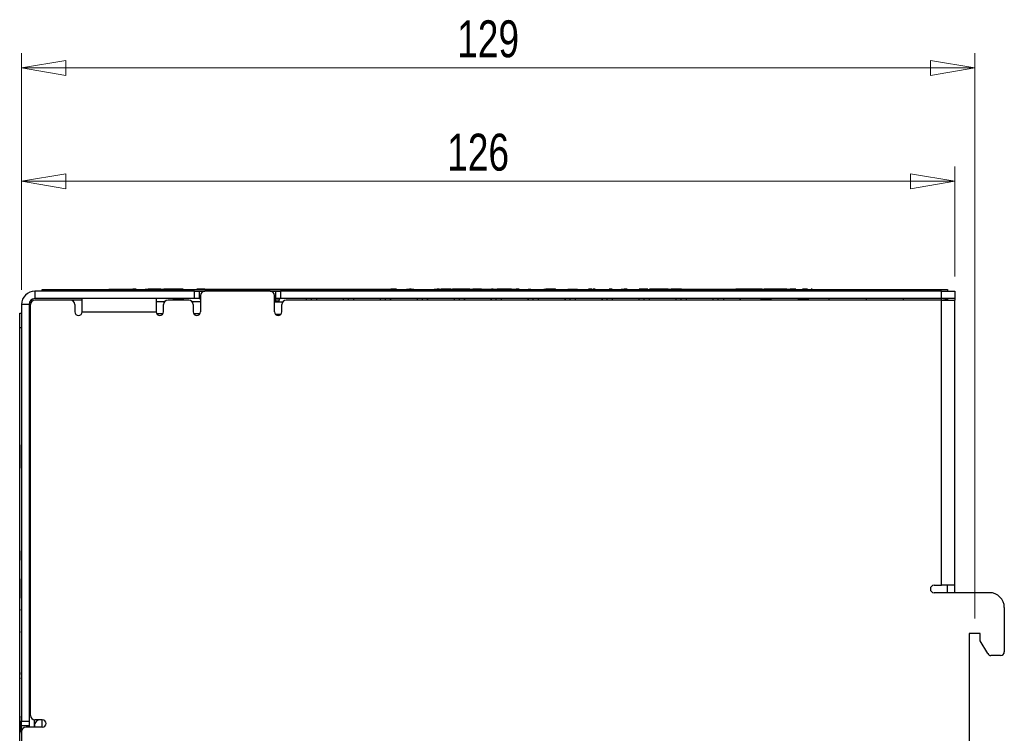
# Model space of a CAD drawing. Header units: millimetres. Extents: x 0 to 420, y 0 to 297.
# Tile 53 of 106: x 151 to 217, y 152 to 200. Entities that reach past the tile are written whole.
import ezdxf

# ---------------------------------------------------------------- set-up
doc = ezdxf.new("R2010")
doc.units = ezdxf.units.MM
doc.styles.add('SLDTEXTSTYLE1', font='TXT', dxfattribs={"width": 0.75})
doc.dimstyles.new('SLDDIMSTYLE0', dxfattribs={"dimtxt": 2.5, "dimasz": 3, "dimexe": 0, "dimexo": 0.0625, "dimtad": 1, "dimdec": 0, "dimlfac": 2, "dimrnd": 1e-09, "dimzin": 12, "dimdsep": 46, "dimtxsty": 'SLDTEXTSTYLE1', "dimblk1": 'CLOSED', "dimblk2": 'CLOSED', "dimsah": 1, "dimcen": 0.09, "dimadec": 0, "dimazin": 3, "dimtfac": 1, "dimtofl": 0, "dimtmove": 0, "dimatfit": 3, "dimldrblk": 'CLOSED', "dimfxl": 1, "dimfrac": 2, "dimtolj": 1, "dimtzin": 12, "dimarcsym": 0})

# ---------------------------------------------------------------- blocks, each defined once
blk = doc.blocks.new('_Closed')
at = {"color": 0, "linetype": 'ByBlock', "lineweight": -2}
for p, q in [((-1, 0.166667), (0, 0)), ((-1, 0.166667), (-1, -0.166667)), ((0, 0), (-1, -0.166667)), ((0, 0), (-1, 0))]:
    blk.add_line(p, q, dxfattribs=at)
blk = doc.blocks.new('_D_2')
at = {"color": 7, "linetype": 'Continuous', "lineweight": 0}
for p, q in [((151.027, 181.605), (151.027, 197.609)), ((215.477, 159.355), (215.477, 197.609)), ((215.477, 196.609), (151.027, 196.609))]:
    blk.add_line(p, q, dxfattribs=at)
at = {"color": 7, "linetype": 'Continuous', "lineweight": 18, "xscale": 3, "yscale": 3, "rotation": 180}
blk.add_blockref('_Closed', (151.027, 196.609), dxfattribs=at)
at = {"color": 7, "linetype": 'Continuous', "lineweight": 18, "xscale": 3, "yscale": 3}
blk.add_blockref('_Closed', (215.477, 196.609), dxfattribs=at)
at = {"color": 7, "linetype": 'Continuous', "lineweight": 18, "insert": (180.481, 199.831), "char_height": 2.5, "attachment_point": 1, "style": 'SLDTEXTSTYLE1'}
blk.add_mtext('129', dxfattribs=at)
blk = doc.blocks.new('_D_3')
at = {"color": 7, "linetype": 'Continuous', "lineweight": 0}
for p, q in [((151.027, 181.605), (151.027, 189.941)), ((214.127, 182.505), (214.127, 189.941)), ((151.027, 188.941), (214.127, 188.941))]:
    blk.add_line(p, q, dxfattribs=at)
at = {"color": 7, "linetype": 'Continuous', "lineweight": 18, "xscale": 3, "yscale": 3, "rotation": 180}
blk.add_blockref('_Closed', (151.027, 188.941, -15.5), dxfattribs=at)
at = {"color": 7, "linetype": 'Continuous', "lineweight": 18, "xscale": 3, "yscale": 3}
blk.add_blockref('_Closed', (214.127, 188.941, -15.5), dxfattribs=at)
at = {"color": 7, "linetype": 'Continuous', "lineweight": 18, "insert": (179.806, 192.163), "char_height": 2.5, "attachment_point": 1, "style": 'SLDTEXTSTYLE1'}
blk.add_mtext('126', dxfattribs=at)

msp = doc.modelspace()

# ---------------------------------------------------------------- linework, layer by layer
at = {"color": 7, "linetype": 'Continuous', "lineweight": 25}
for p, q in [((151.927, 181.505), (151.927, 181.005)), ((162.727, 181.505), (151.927, 181.505)), ((152.427, 181.505), (152.427, 181.63)), ((152.427, 181.63), (153.427, 181.63)), ((153.427, 181.63), (153.427, 181.505)), ((153.427, 181.63), (212.627, 181.63)), ((156.927, 181.632), (156.927, 181.63)), ((156.927, 181.632), (158.558, 181.632)), ((158.558, 181.632), (158.558, 181.63)), ((158.677, 181.632), (158.558, 181.632)), ((158.677, 181.632), (158.677, 181.63)), ((158.765, 181.632), (158.677, 181.632)), ((158.765, 181.632), (158.765, 181.63)), ((159.077, 181.632), (159.077, 181.63)), ((159.322, 181.632), (159.322, 181.63)), ((159.373, 181.632), (159.576, 181.632)), ((159.576, 181.632), (159.576, 181.63)), ((159.695, 181.632), (159.576, 181.632)), ((159.695, 181.632), (159.695, 181.63)), ((160.322, 181.632), (159.695, 181.632)), ((160.441, 181.632), (160.322, 181.632)), ((160.322, 181.632), (160.322, 181.63)), ((160.441, 181.632), (160.441, 181.63)), ((160.441, 181.632), (160.644, 181.632)), ((160.644, 181.632), (160.644, 181.63)), ((160.776, 181.632), (160.644, 181.632)), ((160.776, 181.632), (160.776, 181.63)), ((160.96, 181.632), (160.776, 181.632)), ((160.96, 181.632), (160.96, 181.63)), ((161.027, 181.632), (160.96, 181.632)), ((161.027, 181.632), (161.027, 181.63)), ((161.168, 181.632), (161.027, 181.632)), ((161.168, 181.632), (161.168, 181.63)), ((161.494, 181.632), (161.168, 181.632)), ((161.494, 181.632), (161.494, 181.63)), ((161.82, 181.632), (161.494, 181.632)), ((161.82, 181.632), (161.82, 181.63)), ((161.96, 181.632), (161.82, 181.632)), ((161.96, 181.632), (161.96, 181.63)), ((162.07, 181.632), (162.07, 181.63)), ((162.443, 181.632), (162.443, 181.63)), ((162.727, 181.005), (162.727, 181.505)), ((162.727, 181.505), (163.027, 181.505)), ((163.427, 181.632), (162.866, 181.632)), ((162.868, 181.632), (162.868, 181.63)), ((163.027, 181.505), (163.427, 181.505)), ((163.027, 181.505), (163.027, 181.005)), ((163.127, 181.205), (163.127, 180.105)), ((163.427, 181.632), (163.427, 181.63)), ((163.427, 181.632), (175.983, 181.632)), ((167.827, 181.505), (163.427, 181.505)), ((167.827, 181.505), (168.227, 181.505)), ((168.127, 180.105), (168.127, 181.205)), ((168.227, 181.005), (168.227, 181.505)), ((168.227, 181.505), (168.527, 181.505)), ((168.527, 181.505), (168.527, 181.005)), ((213.227, 181.505), (168.527, 181.505)), ((175.983, 181.632), (175.983, 181.63)), ((176.367, 181.632), (175.983, 181.632)), ((176.367, 181.632), (176.367, 181.63)), ((177, 181.632), (177, 181.63)), ((177.052, 181.632), (177.255, 181.632)), ((177.373, 181.632), (177.255, 181.632)), ((177.255, 181.632), (177.255, 181.63)), ((177.373, 181.632), (177.373, 181.63)), ((177.373, 181.632), (177.542, 181.632)), ((177.594, 181.632), (177.594, 181.63)), ((177.744, 181.632), (177.744, 181.63)), ((178.275, 181.632), (178.275, 181.63)), ((178.883, 181.632), (178.883, 181.63)), ((178.935, 181.632), (179.137, 181.632)), ((179.137, 181.632), (179.137, 181.63)), ((179.256, 181.632), (179.137, 181.632)), ((179.256, 181.632), (179.256, 181.63)), ((179.256, 181.632), (179.392, 181.632)), ((179.392, 181.632), (179.392, 181.63)), ((179.663, 181.632), (179.392, 181.632)), ((179.782, 181.632), (179.663, 181.632)), ((179.663, 181.632), (179.663, 181.63)), ((179.782, 181.632), (179.782, 181.63)), ((180.053, 181.632), (179.782, 181.632)), ((180.053, 181.632), (180.053, 181.63)), ((180.053, 181.632), (180.155, 181.632)), ((180.155, 181.632), (180.155, 181.63)), ((180.286, 181.632), (180.155, 181.632)), ((180.286, 181.632), (180.286, 181.63)), ((180.471, 181.632), (180.286, 181.632)), ((180.471, 181.632), (180.471, 181.63)), ((181.009, 181.632), (180.471, 181.632)), ((181.009, 181.632), (181.009, 181.63)), ((181.194, 181.632), (181.009, 181.632)), ((181.194, 181.632), (181.194, 181.63)), ((181.325, 181.632), (181.194, 181.632)), ((181.325, 181.632), (181.325, 181.63)), ((181.325, 181.632), (181.529, 181.632)), ((182.122, 181.632), (181.529, 181.632)), ((181.529, 181.632), (181.529, 181.63)), ((182.122, 181.632), (182.122, 181.63)), ((182.122, 181.632), (182.801, 181.632)), ((182.801, 181.632), (182.801, 181.63)), ((182.919, 181.632), (182.801, 181.632)), ((182.919, 181.632), (182.919, 181.63)), ((182.919, 181.632), (183.191, 181.632)), ((183.191, 181.632), (183.191, 181.63)), ((183.31, 181.632), (183.191, 181.632)), ((184.131, 181.632), (183.31, 181.632)), ((183.31, 181.632), (183.31, 181.63)), ((184.131, 181.632), (184.131, 181.63)), ((184.158, 181.632), (184.131, 181.632)), ((184.158, 181.632), (184.158, 181.63)), ((184.158, 181.632), (184.463, 181.632)), ((184.463, 181.632), (184.463, 181.63)), ((184.582, 181.632), (184.463, 181.632)), ((184.582, 181.632), (184.582, 181.63)), ((184.669, 181.632), (184.582, 181.632)), ((184.669, 181.632), (184.669, 181.63)), ((184.982, 181.632), (184.982, 181.63)), ((185.226, 181.632), (185.226, 181.63)), ((185.278, 181.632), (185.451, 181.632)), ((185.481, 181.632), (185.481, 181.63)), ((185.503, 181.632), (185.503, 181.63)), ((185.9, 181.632), (185.9, 181.63)), ((186.295, 181.632), (186.295, 181.63)), ((186.346, 181.632), (186.464, 181.632)), ((186.464, 181.632), (186.464, 181.63)), ((186.736, 181.632), (186.464, 181.632)), ((186.854, 181.632), (186.736, 181.632)), ((186.736, 181.632), (186.736, 181.63)), ((186.854, 181.632), (186.854, 181.63)), ((187.126, 181.632), (186.854, 181.632)), ((187.126, 181.632), (187.126, 181.63)), ((187.126, 181.632), (187.159, 181.632)), ((187.21, 181.632), (187.21, 181.63)), ((187.578, 181.632), (187.578, 181.63)), ((187.923, 181.632), (187.923, 181.63)), ((187.974, 181.632), (188.61, 181.632)), ((188.642, 181.632), (188.642, 181.63)), ((188.661, 181.632), (188.661, 181.63)), ((189.029, 181.632), (189.029, 181.63)), ((189.607, 181.632), (189.368, 181.632)), ((189.374, 181.632), (189.374, 181.63)), ((189.628, 181.632), (189.628, 181.63)), ((189.65, 181.632), (189.65, 181.63)), ((189.739, 181.632), (189.671, 181.632)), ((189.804, 181.632), (189.755, 181.632)), ((190.047, 181.632), (190.047, 181.63)), ((190.442, 181.632), (190.442, 181.63)), ((190.747, 181.632), (190.747, 181.63)), ((190.866, 181.632), (190.747, 181.632)), ((190.866, 181.632), (190.866, 181.63)), ((190.954, 181.632), (190.866, 181.632)), ((190.954, 181.632), (190.954, 181.63)), ((191.266, 181.632), (191.266, 181.63)), ((191.511, 181.632), (191.511, 181.63)), ((191.562, 181.632), (191.763, 181.632)), ((191.763, 181.632), (191.763, 181.63)), ((191.765, 181.632), (191.763, 181.632)), ((191.765, 181.632), (191.765, 181.63)), ((191.884, 181.632), (191.765, 181.632)), ((191.884, 181.632), (191.884, 181.63)), ((191.971, 181.632), (191.884, 181.632)), ((191.971, 181.632), (191.971, 181.63)), ((192.284, 181.632), (192.284, 181.63)), ((192.528, 181.632), (192.528, 181.63)), ((192.78, 181.632), (192.78, 181.63)), ((193.376, 181.632), (192.783, 181.632)), ((192.783, 181.632), (192.783, 181.63)), ((193.376, 181.632), (193.376, 181.63)), ((193.454, 181.632), (193.454, 181.63)), ((193.478, 181.632), (193.478, 181.63)), ((193.868, 181.632), (193.478, 181.632)), ((193.868, 181.632), (193.868, 181.63)), ((193.987, 181.632), (193.868, 181.632)), ((193.987, 181.632), (193.987, 181.63)), ((194.377, 181.632), (193.987, 181.632)), ((194.377, 181.632), (194.377, 181.63)), ((194.748, 181.632), (194.377, 181.632)), ((194.748, 181.632), (194.748, 181.63)), ((194.748, 181.632), (194.951, 181.632)), ((194.951, 181.632), (194.951, 181.63)), ((195.647, 181.632), (194.951, 181.632)), ((195.647, 181.632), (195.647, 181.63)), ((195.647, 181.632), (196.377, 181.632)), ((196.377, 181.632), (196.377, 181.63)), ((196.377, 181.632), (198.877, 181.632)), ((198.877, 181.632), (198.877, 181.63)), ((198.877, 181.632), (199.32, 181.632)), ((199.32, 181.632), (199.32, 181.63)), ((200.151, 181.632), (199.32, 181.632)), ((200.151, 181.632), (200.151, 181.63)), ((200.219, 181.632), (200.186, 181.632)), ((200.219, 181.632), (200.219, 181.63)), ((200.27, 181.632), (200.219, 181.632)), ((200.27, 181.632), (200.27, 181.63)), ((200.829, 181.632), (200.27, 181.632)), ((200.829, 181.632), (200.829, 181.63)), ((200.948, 181.632), (200.829, 181.632)), ((200.948, 181.632), (200.948, 181.63)), ((201.101, 181.632), (200.948, 181.632)), ((201.101, 181.632), (201.101, 181.63)), ((201.101, 181.632), (201.243, 181.632)), ((201.243, 181.632), (201.243, 181.63)), ((201.362, 181.632), (201.243, 181.632)), ((201.362, 181.632), (201.362, 181.63)), ((201.489, 181.632), (201.362, 181.632)), ((201.489, 181.632), (201.489, 181.63)), ((201.694, 181.632), (201.489, 181.632)), ((201.694, 181.632), (201.694, 181.63)), ((202.22, 181.632), (201.694, 181.632)), ((202.22, 181.632), (202.22, 181.63)), ((202.237, 181.632), (202.22, 181.632)), ((202.237, 181.632), (202.237, 181.63)), ((202.763, 181.632), (202.237, 181.632)), ((202.763, 181.632), (202.763, 181.63)), ((202.763, 181.632), (203, 181.632)), ((203, 181.632), (203, 181.63)), ((203.385, 181.632), (203, 181.632)), ((203.385, 181.632), (203.385, 181.63)), ((204.169, 181.632), (203.842, 181.632)), ((204.018, 181.632), (204.018, 181.63)), ((204.169, 181.632), (204.169, 181.63)), ((204.17, 181.632), (204.169, 181.632)), ((204.222, 181.632), (204.222, 181.63)), ((204.376, 181.632), (204.376, 181.63)), ((204.495, 181.632), (204.428, 181.632)), ((204.879, 181.632), (204.879, 181.63)), ((205.409, 181.632), (205.409, 181.63)), ((205.46, 181.632), (205.46, 181.63)), ((205.559, 181.632), (205.559, 181.63)), ((212.627, 181.505), (212.627, 181.63)), ((212.627, 181.63), (213.627, 181.63)), ((213.227, 181.005), (213.227, 181.505)), ((213.227, 181.505), (214.127, 181.505)), ((213.627, 181.63), (213.627, 181.505)), ((214.127, 181.505), (214.127, 181.005)), ((151.527, 180.605), (151.027, 180.605)), ((151.027, 180.605), (151.027, 152.402)), ((151.527, 180.605), (151.527, 152.402)), ((151.627, 152.802), (151.627, 180.605)), ((162.727, 181.005), (151.927, 181.005)), ((154.327, 180.905), (151.927, 180.905)), ((155.127, 180.905), (154.327, 180.905)), ((154.627, 180.605), (154.627, 180.105)), ((155.127, 180.105), (155.127, 181.005)), ((160.127, 181.005), (160.127, 180.105)), ((160.127, 180.815), (160.714, 180.815)), ((160.627, 180.105), (160.627, 180.605)), ((162.327, 180.905), (160.927, 180.905)), ((161.281, 181.005), (161.31, 180.905)), ((161.627, 180.942), (161.299, 180.942)), ((161.956, 180.942), (161.627, 180.942)), ((161.945, 180.905), (161.973, 181.005)), ((161.945, 180.905), (161.949, 180.921)), ((161.949, 180.921), (161.973, 181.005)), ((162.541, 180.815), (163.127, 180.815)), ((162.627, 180.605), (162.627, 180.105)), ((163.027, 181.005), (162.727, 181.005)), ((163.027, 181.005), (163.127, 181.005)), ((168.127, 181.005), (168.227, 181.005)), ((168.455, 180.892), (168.127, 180.892)), ((168.127, 180.827), (168.243, 180.827)), ((168.243, 180.827), (168.127, 180.827)), ((168.127, 180.802), (168.43, 180.802)), ((168.127, 180.802), (168.43, 180.802)), ((168.674, 180.765), (168.127, 180.765)), ((168.527, 181.005), (168.227, 181.005)), ((168.25, 180.802), (168.243, 180.827)), ((168.243, 180.827), (168.25, 180.802)), ((168.243, 180.827), (168.243, 180.827)), ((168.43, 180.802), (168.487, 181.005)), ((213.227, 181.005), (168.527, 181.005)), ((168.627, 180.105), (168.627, 180.605)), ((213.227, 180.905), (168.927, 180.905)), ((170.267, 181.005), (170.296, 180.905)), ((170.267, 181.005), (170.296, 180.905)), ((170.959, 180.905), (170.987, 181.005)), ((172.767, 181.005), (172.796, 180.905)), ((172.767, 181.005), (172.796, 180.905)), ((173.459, 180.905), (173.487, 181.005)), ((175.267, 181.005), (175.296, 180.905)), ((175.267, 181.005), (175.296, 180.905)), ((175.959, 180.905), (175.987, 181.005)), ((177.767, 181.005), (177.796, 180.905)), ((177.767, 181.005), (177.796, 180.905)), ((178.459, 180.905), (178.487, 181.005)), ((180.267, 181.005), (180.296, 180.905)), ((180.267, 181.005), (180.296, 180.905)), ((180.959, 180.905), (180.987, 181.005)), ((182.767, 181.005), (182.796, 180.905)), ((182.767, 181.005), (182.796, 180.905)), ((183.459, 180.905), (183.487, 181.005)), ((185.267, 181.005), (185.296, 180.905)), ((185.267, 181.005), (185.296, 180.905)), ((185.959, 180.905), (185.987, 181.005)), ((187.767, 181.005), (187.796, 180.905)), ((187.767, 181.005), (187.796, 180.905)), ((188.459, 180.905), (188.487, 181.005)), ((190.267, 181.005), (190.296, 180.905)), ((190.267, 181.005), (190.296, 180.905)), ((190.959, 180.905), (190.987, 181.005)), ((192.767, 181.005), (192.796, 180.905)), ((192.767, 181.005), (192.796, 180.905)), ((193.459, 180.905), (193.487, 181.005)), ((195.267, 181.005), (195.296, 180.905)), ((195.267, 181.005), (195.296, 180.905)), ((195.959, 180.905), (195.987, 181.005)), ((197.767, 181.005), (197.796, 180.905)), ((197.767, 181.005), (197.796, 180.905)), ((198.487, 181.005), (198.459, 180.905)), ((199.627, 180.905), (199.627, 181.005)), ((199.627, 181.005), (199.627, 180.905)), ((201.06, 180.905), (201.031, 181.005)), ((201.377, 180.942), (201.049, 180.942)), ((201.705, 180.942), (201.377, 180.942)), ((201.695, 180.905), (201.723, 181.005)), ((201.695, 180.905), (201.699, 180.921)), ((201.699, 180.921), (201.723, 181.005)), ((203.531, 181.005), (203.56, 180.905)), ((203.877, 180.942), (203.549, 180.942)), ((204.205, 180.942), (203.877, 180.942)), ((204.223, 181.005), (204.195, 180.905)), ((204.195, 180.905), (204.199, 180.921)), ((204.199, 180.921), (204.223, 181.005)), ((205.627, 180.905), (205.627, 181.005)), ((208.127, 181.005), (208.127, 180.905)), ((214.127, 181.005), (213.227, 181.005)), ((213.227, 161.605), (213.227, 180.905)), ((213.227, 180.905), (214.127, 180.905)), ((213.627, 181.005), (213.627, 180.905)), ((214.127, 181.005), (214.127, 180.905)), ((214.127, 161.605), (214.127, 180.905)), ((150.9, 180.027), (151.027, 180.027)), ((150.9, 179.027), (150.9, 180.027)), ((155.127, 180.105), (160.127, 180.105)), ((160.149, 180.002), (160.605, 180.002)), ((162.649, 180.002), (163.105, 180.002)), ((168.179, 179.952), (168.575, 179.952)), ((151.027, 179.027), (150.9, 179.027)), ((150.9, 168.027), (150.9, 179.027)), ((150.897, 171.155), (150.9, 171.155)), ((150.897, 171.115), (150.9, 171.115)), ((150.897, 171.115), (150.897, 169.69)), ((150.897, 169.69), (150.9, 169.69)), ((150.897, 169.69), (150.897, 169.527)), ((150.897, 169.527), (150.9, 169.527)), ((150.897, 169.487), (150.9, 169.487)), ((150.9, 168.027), (150.902, 168.027)), ((150.902, 167.652), (150.902, 168.027)), ((150.9, 167.402), (150.9, 167.652)), ((150.9, 167.652), (150.902, 167.652)), ((150.9, 167.402), (150.902, 167.402)), ((150.902, 119.827), (150.902, 167.402)), ((150.897, 164.652), (150.897, 164.777)), ((150.897, 164.777), (150.902, 164.777)), ((150.9, 164.659), (150.902, 164.659)), ((150.9, 164.625), (150.902, 164.625)), ((150.9, 164.607), (150.902, 164.607)), ((150.9, 164.271), (150.902, 164.271)), ((150.9, 163.947), (150.9, 163.913)), ((150.9, 163.913), (150.902, 163.913)), ((150.9, 163.913), (150.9, 163.302)), ((150.897, 163.177), (150.897, 163.302)), ((150.897, 163.177), (150.902, 163.177)), ((150.9, 163.302), (150.902, 163.302)), ((150.9, 163.268), (150.902, 163.268)), ((150.9, 162.084), (150.902, 162.084)), ((150.9, 162.05), (150.902, 162.05)), ((150.9, 162.05), (150.9, 161.915)), ((150.9, 161.915), (150.902, 161.915)), ((150.9, 161.915), (150.9, 160.727)), ((212.727, 161.605), (213.227, 161.605)), ((214.127, 161.605), (213.227, 161.605)), ((213.627, 161.105), (213.627, 161.605)), ((214.127, 161.105), (214.127, 161.605)), ((150.9, 160.727), (150.902, 160.727)), ((150.9, 160.693), (150.902, 160.693)), ((216.477, 161.105), (212.727, 161.105)), ((150.897, 160.202), (150.897, 160.327)), ((150.9, 160.293), (150.902, 160.293)), ((150.9, 160.209), (150.902, 160.209)), ((150.9, 159.985), (150.902, 159.985)), ((150.9, 159.985), (150.9, 159.904)), ((150.9, 159.904), (150.902, 159.904)), ((217.477, 160.105), (217.477, 157.105)), ((150.9, 159.735), (150.902, 159.735)), ((150.9, 159.603), (150.902, 159.603)), ((150.9, 159.176), (150.902, 159.176)), ((150.897, 158.702), (150.897, 158.827)), ((150.9, 158.818), (150.902, 158.818)), ((150.9, 158.709), (150.902, 158.709)), ((150.9, 158.485), (150.902, 158.485)), ((150.9, 158.485), (150.9, 158.404)), ((150.9, 158.404), (150.902, 158.404)), ((150.9, 158.235), (150.902, 158.235)), ((150.9, 158.103), (150.902, 158.103)), ((215.852, 158.355), (215.102, 158.355)), ((215.102, 158.355), (215.102, 140.605)), ((215.852, 157.855), (215.852, 158.355)), ((216.357, 156.98), (215.852, 157.855)), ((150.897, 157.227), (150.897, 157.352)), ((150.897, 157.227), (150.902, 157.227)), ((150.9, 157.676), (150.902, 157.676)), ((150.9, 157.318), (150.902, 157.318)), ((217.227, 156.855), (216.574, 156.855)), ((150.897, 155.727), (150.897, 155.852)), ((150.897, 155.852), (150.902, 155.852)), ((150.897, 155.727), (150.902, 155.727)), ((150.9, 155.7), (150.902, 155.7)), ((150.9, 155.7), (150.9, 155.565)), ((150.9, 155.565), (150.902, 155.565)), ((150.9, 155.527), (150.902, 155.527)), ((150.9, 155.345), (150.902, 155.345)), ((150.9, 155.345), (150.9, 155.278)), ((150.9, 155.278), (150.902, 155.278)), ((150.9, 155.044), (150.902, 155.044)), ((150.9, 155.028), (150.902, 155.028)), ((150.9, 154.554), (150.902, 154.554)), ((150.897, 154.252), (150.897, 154.377)), ((150.897, 154.252), (150.902, 154.252)), ((150.9, 154.343), (150.902, 154.343)), ((150.897, 152.877), (150.902, 152.877)), ((150.897, 152.752), (150.897, 152.877)), ((150.9, 152.759), (150.902, 152.759)), ((150.9, 152.759), (150.9, 152.684)), ((150.9, 152.684), (150.902, 152.684)), ((150.9, 152.684), (150.9, 152.604)), ((150.9, 152.552), (150.902, 152.552)), ((150.9, 152.528), (150.902, 152.528)), ((150.9, 152.528), (150.9, 152.433)), ((151.877, 152.506), (151.877, 152.002)), ((152.427, 152.502), (151.927, 152.502)), ((152.39, 152.502), (152.39, 152.002)), ((150.9, 152.433), (150.902, 152.433)), ((150.9, 152.433), (150.9, 151.602)), ((151.027, 152.402), (151.527, 152.402)), ((151.027, 152.102), (151.027, 152.402)), ((151.527, 152.102), (151.027, 152.102)), ((151.027, 151.702), (151.027, 152.102)), ((152.427, 152.002), (151.327, 152.002)), ((151.527, 152.402), (151.527, 152.102)), ((151.527, 152.102), (151.527, 152.002)), ((151.89, 152.102), (151.89, 152.002)), ((151.89, 152.102), (151.89, 152.102)), ((151.89, 152.102), (151.89, 152.002)), ((150.9, 151.602), (150.902, 151.602)), ((151.027, 151.702), (151.027, 147.302))]:
    msp.add_line(p, q, dxfattribs=at)
at = {"color": 8, "linetype": 'Continuous', "lineweight": 25}
for p, q in [((161.627, 180.942), (161.627, 181.005)), ((161.627, 180.905), (161.627, 180.942)), ((170.627, 180.905), (170.627, 181.005)), ((173.127, 180.905), (173.127, 181.005)), ((175.627, 180.905), (175.627, 181.005)), ((178.127, 180.905), (178.127, 181.005)), ((180.627, 180.905), (180.627, 181.005)), ((183.127, 180.905), (183.127, 181.005)), ((185.627, 180.905), (185.627, 181.005)), ((188.127, 180.905), (188.127, 181.005)), ((190.627, 180.905), (190.627, 181.005)), ((193.127, 180.905), (193.127, 181.005)), ((195.627, 180.905), (195.627, 181.005)), ((198.127, 180.905), (198.127, 181.005)), ((201.377, 180.942), (201.377, 181.005)), ((201.377, 180.905), (201.377, 180.942)), ((203.877, 180.942), (203.877, 181.005)), ((203.877, 180.905), (203.877, 180.942)), ((210.627, 181.005), (210.627, 180.905)), ((213.227, 180.905), (213.227, 181.005)), ((150.897, 152.752), (150.9, 152.752))]:
    msp.add_line(p, q, dxfattribs=at)
at = {"color": 7, "linetype": 'Continuous', "lineweight": 25}
for centre, radius, start, end in [((151.927, 180.605), 0.9, 90, 180), ((163.427, 181.205), 0.3, 90, 180), ((167.827, 181.205), 0.3, 0, 90), ((151.927, 180.605), 0.4, 90, 180), ((151.927, 180.605), 0.3, 90, 180), ((154.327, 180.605), 0.3, 0, 90), ((160.927, 180.605), 0.3, 90, 180), ((162.327, 180.605), 0.3, 0, 90), ((168.927, 180.605), 0.3, 90, 180), ((213.227, 180.105), 0.9, 63.6122, 90), ((154.877, 180.105), 0.25, 180, 0), ((160.377, 180.105), 0.25, 180, 0), ((162.877, 180.105), 0.25, 180, 0), ((168.377, 180.105), 0.25, 180, 0), ((212.727, 161.355), 0.25, 90, 270), ((216.477, 160.105), 1, 0, 90), ((216.574, 157.105), 0.25, 210, 270), ((217.227, 157.105), 0.25, 270, 0), ((151.927, 152.802), 0.3, 180, 270), ((152.29, 152.102), 0.4, 90, 180.00001), ((152.29, 152.102), 0.4, 90, 180.00001), ((152.427, 152.252), 0.25, 270, 90), ((151.327, 151.702), 0.3, 90, 180)]:
    msp.add_arc(centre, radius, start, end, dxfattribs=at)

# ---------------------------------------------------------------- dimensions: what is measured, and where the dimension line sits
at = {"color": 7, "linetype": 'Continuous', "lineweight": 18}
for base, p1, p2, picture, middle in [((151.027, 196.609), (215.477, 158.355), (151.027, 180.605), '_D_2', (183.252, 196.609)), ((214.127, 188.941), (151.027, 180.605), (214.127, 181.505), '_D_3', (182.577, 188.941))]:
    dim = msp.add_linear_dim(base=base, p1=p1, p2=p2, dimstyle='SLDDIMSTYLE0', dxfattribs=at)
    dim.commit()
    dim.dimension.update_dxf_attribs({"geometry": picture, "text_midpoint": middle, "dimtype": 160})

doc.saveas('drawing.dxf')
